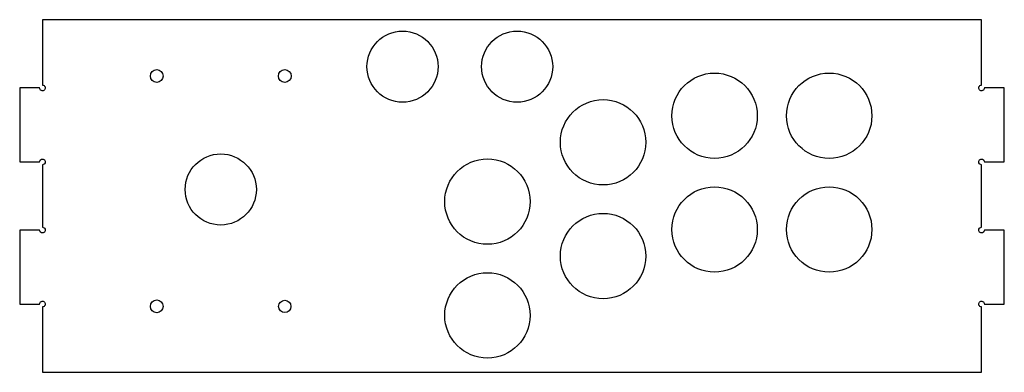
# Model space of a CAD drawing. Header units: millimetres. Extents: x -173 to 173, y -62 to 62.
import ezdxf

# ---------------------------------------------------------------- set-up
doc = ezdxf.new("R2010")
doc.units = ezdxf.units.MM

msp = doc.modelspace()

# ---------------------------------------------------------------- linework, layer by layer
msp.add_lwpolyline([(166, 12), (173, 12), (173, 38), (166, 38, -2.414214), (165, 39), (165, 62), (-165, 62), (-165, 39, -2.414214), (-166, 38), (-173, 38), (-173, 12), (-166, 12, -2.414214), (-165, 11), (-165, -11, -2.414214), (-166, -12), (-173, -12), (-173, -38), (-166, -38, -2.414214), (-165, -39), (-165, -62), (165, -62), (165, -39, -2.414214), (166, -38), (173, -38), (173, -12), (166, -12, -2.414214), (165, -11), (165, 11, -2.414214)], format="xyb", close=True)
for centre, radius in [((-38.47, 45.48), 12.5), ((1.8, 45.48), 12.5), ((-124.84, 42.19), 2.25), ((-79.84, 42.19), 2.25), ((71.19, 28.22), 15), ((111.46, 28.22), 15), ((32, 18.88), 15), ((-102.34, 2.29), 12.5), ((-8.63, -1.98), 15), ((71.19, -11.78), 15), ((111.46, -11.78), 15), ((32, -21.12), 15), ((-8.63, -41.98), 15), ((-124.84, -38.81), 2.25), ((-79.84, -38.81), 2.16)]:
    msp.add_circle(centre, radius)

doc.saveas('drawing.dxf')
